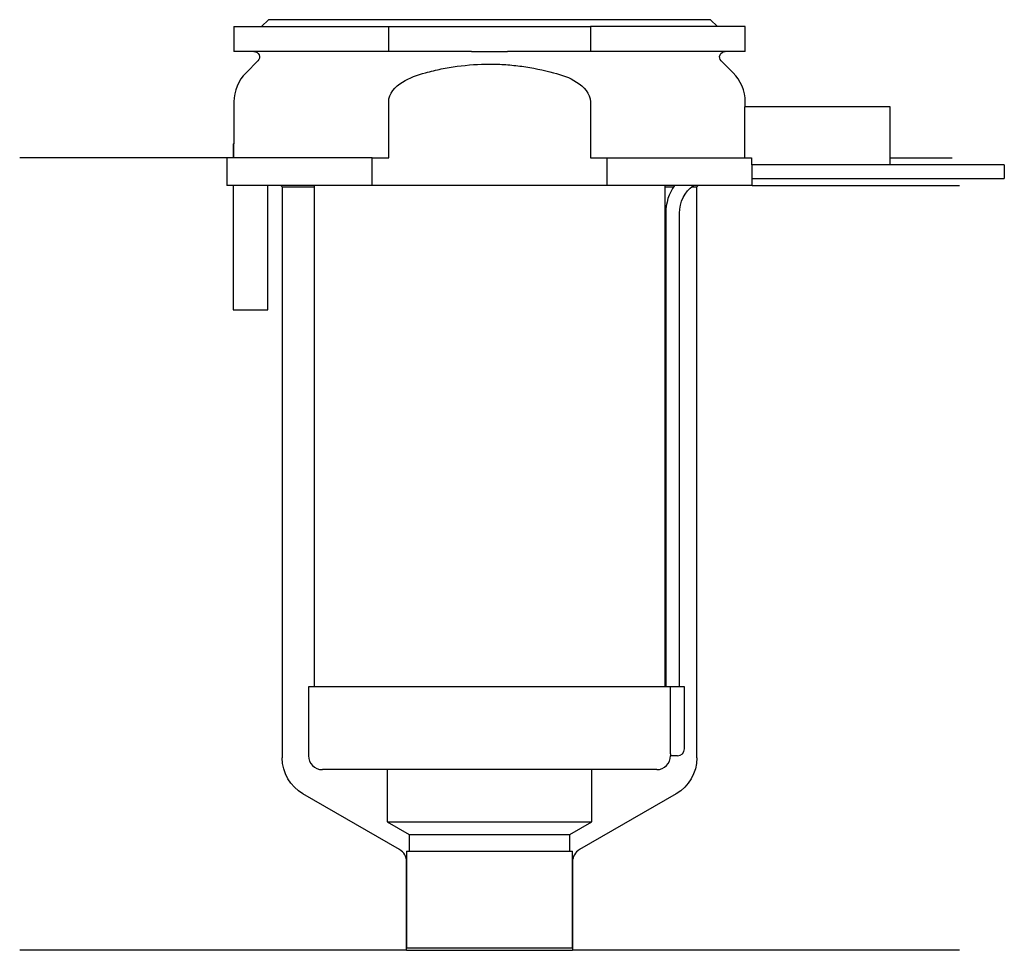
# Model space of a CAD drawing. Header units: millimetres. Extents: x 23.5 to 94.8, y 216.9 to 284.3.
import ezdxf

# ---------------------------------------------------------------- set-up
doc = ezdxf.new("R2010")
doc.units = ezdxf.units.MM
doc.layers.add('201', color=7, linetype='Continuous')
doc.layers.add('30', color=7, linetype='Continuous')

msp = doc.modelspace()

# ---------------------------------------------------------------- linework, layer by layer
at = {"layer": '201', "color": 113}
for p, q in [((38.526, 274.313), (23.526, 274.313)), ((38.526, 274.313), (38.526, 272.313)), ((86.525, 274.313), (90.992, 274.313)), ((42.426, 272.313), (42.526, 272.213)), ((42.526, 272.213), (44.826, 272.213)), ((42.526, 272.213), (42.526, 230.856)), ((70.225, 272.213), (70.836, 272.213)), ((72.151, 272.213), (72.526, 272.213)), ((72.526, 272.213), (72.626, 272.313)), ((72.526, 230.856), (72.526, 272.213)), ((76.526, 272.313), (91.526, 272.313)), ((51.021, 224.219), (44.026, 228.258)), ((71.026, 228.258), (64.031, 224.219)), ((51.521, 216.931), (51.521, 223.353)), ((63.531, 223.353), (63.531, 216.931)), ((51.521, 216.931), (23.526, 216.931)), ((51.521, 216.931), (63.531, 216.931)), ((91.526, 216.931), (63.531, 216.931))]:
    msp.add_line(p, q, dxfattribs=at)
at = {"layer": '201', "color": 113, "extrusion": (0, 0, -1)}
for centre, start, end in [((-45.526, 230.856), -60, 0), ((-69.526, 230.856), 180, 240)]:
    msp.add_arc(centre, 3, start, end, dxfattribs=at)
at = {"layer": '201', "color": 113}
for centre, start, end in [((50.521, 223.353), 0, 60), ((64.531, 223.353), 120, 180)]:
    msp.add_arc(centre, 1, start, end, dxfattribs=at)
at = {"layer": '30', "color": 113}
for p, q in [((41.526, 284.313), (41.026, 283.813)), ((73.526, 284.313), (41.526, 284.313)), ((74.026, 283.813), (73.526, 284.313)), ((39.026, 283.813), (39.026, 282.013)), ((39.026, 283.813), (50.228, 283.813)), ((50.228, 283.813), (64.823, 283.813)), ((50.228, 282.013), (50.228, 283.813)), ((64.823, 283.813), (64.823, 282.013)), ((76.026, 283.813), (64.823, 283.813)), ((76.026, 282.013), (76.026, 283.813)), ((50.228, 282.013), (39.026, 282.013)), ((56.221, 282.013), (50.228, 282.013)), ((64.823, 282.013), (58.83, 282.013)), ((76.026, 282.013), (64.823, 282.013)), ((40.758, 281.33), (39.904, 280.476)), ((75.147, 280.476), (74.293, 281.33)), ((39.026, 278.355), (39.026, 275.313)), ((50.228, 274.313), (50.228, 278.355)), ((64.823, 278.355), (64.823, 274.313)), ((75.983, 278.013), (75.983, 274.313)), ((86.526, 278.013), (75.983, 278.013)), ((76.026, 278.013), (76.026, 278.355)), ((86.526, 273.813), (86.526, 278.013)), ((38.976, 275.313), (39.029, 275.313)), ((38.976, 275.313), (38.976, 274.313)), ((39.029, 274.313), (39.029, 275.313)), ((38.526, 274.313), (38.526, 272.313)), ((49.04, 274.313), (38.526, 274.313)), ((49.04, 272.313), (49.04, 274.313)), ((49.04, 274.313), (50.228, 274.313)), ((64.823, 274.313), (66.011, 274.313)), ((66.011, 274.313), (66.011, 272.313)), ((66.011, 274.313), (76.484, 274.313)), ((76.484, 274.313), (76.484, 273.813)), ((86.526, 273.813), (76.484, 273.813)), ((94.776, 273.813), (76.525, 273.813)), ((94.776, 273.813), (94.776, 272.813)), ((49.04, 272.313), (38.526, 272.313)), ((38.976, 272.313), (38.976, 263.313)), ((41.476, 263.313), (41.476, 272.313)), ((44.826, 272.313), (44.826, 236.013)), ((66.011, 272.313), (49.04, 272.313)), ((76.526, 272.313), (66.011, 272.313)), ((70.226, 236.013), (70.226, 272.313)), ((76.526, 272.313), (76.526, 272.813)), ((76.526, 272.813), (94.776, 272.813)), ((70.276, 270.313), (70.276, 236.013)), ((71.276, 236.013), (71.276, 270.313)), ((38.976, 263.313), (41.476, 263.313)), ((70.599, 236.013), (44.426, 236.013)), ((44.426, 236.013), (44.426, 231.013)), ((70.599, 236.013), (70.599, 231.513)), ((71.626, 236.013), (70.599, 236.013)), ((71.626, 231.513), (71.626, 236.013)), ((71.126, 231.013), (70.622, 231.013)), ((69.626, 230.013), (45.426, 230.013)), ((50.126, 230.013), (50.126, 226.234)), ((64.926, 226.234), (64.926, 230.013)), ((50.126, 226.234), (51.721, 225.313)), ((50.126, 226.234), (64.926, 226.234)), ((63.331, 225.313), (64.926, 226.234)), ((51.721, 225.313), (51.721, 224.113)), ((51.721, 225.313), (63.331, 225.313)), ((63.331, 224.113), (63.331, 225.313)), ((51.521, 224.113), (51.521, 217.113)), ((51.521, 224.113), (63.531, 224.113)), ((63.531, 217.113), (63.531, 224.113)), ((51.521, 217.113), (63.531, 217.113))]:
    msp.add_line(p, q, dxfattribs=at)
at = {"layer": '30', "color": 113, "extrusion": (0, 0, -1)}
for centre, radius, start, end in [((-40.476, 281.613), 0.4, 90, 225), ((-74.576, 281.613), 0.4, -45, 90), ((-73.776, 270.313), 2.5, 0, 53.11424)]:
    msp.add_arc(centre, radius, start, end, dxfattribs=at)
at = {"layer": '30', "color": 113}
for centre, radius, start, end in [((42.026, 278.355), 3, 135, 180), ((73.026, 278.355), 3, 0, 45), ((73.776, 270.313), 3.5, 145.09201, 180), ((45.426, 231.013), 1, 180, 270), ((69.626, 231.013), 1, -90, 0), ((71.126, 231.513), 0.5, -90, 0)]:
    msp.add_arc(centre, radius, start, end, dxfattribs=at)
for points, knots in [([(56.221, 282.013), (56.651, 282.013), (57.081, 282.01), (57.538, 282.01), (57.566, 282.01), (57.621, 282.01), (57.703, 282.01), (57.896, 282.01), (58.061, 282.011), (58.391, 282.012), (58.61, 282.013), (58.83, 282.013)], [0, 0, 0, 0, 0.5, 0.5, 0.53125, 0.53125, 0.5625, 0.625, 0.75, 0.75, 1, 1, 1, 1]), ([(52.888, 280.476), (53.077, 280.526), (53.269, 280.573), (53.652, 280.663), (53.843, 280.704), (54.42, 280.82), (54.805, 280.885), (55.965, 281.043), (56.743, 281.097), (57.723, 281.097), (57.919, 281.094), (58.312, 281.08), (58.509, 281.07), (59.098, 281.029), (59.487, 280.989), (60.647, 280.83), (61.41, 280.674), (62.163, 280.476)], [0, 0, 0, 0, 0.0625, 0.0625, 0.125, 0.125, 0.25, 0.25, 0.5, 0.5, 0.5625, 0.5625, 0.625, 0.625, 0.75, 0.75, 1, 1, 1, 1]), ([(50.228, 278.355), (50.228, 278.964), (50.71, 279.471), (51.729, 280.118), (52.309, 280.324), (52.888, 280.476)], [0, 0, 0, 0, 0.5, 0.5, 1, 1, 1, 1]), ([(62.163, 280.476), (62.746, 280.323), (63.311, 280.124), (64.343, 279.471), (64.823, 278.966), (64.823, 278.355)], [0, 0, 0, 0, 0.5, 0.5, 1, 1, 1, 1]), ([(76.526, 272.813), (76.525, 272.829), (76.525, 272.839), (76.524, 272.864), (76.524, 272.879), (76.523, 272.915), (76.523, 272.936), (76.521, 273.006), (76.52, 273.061), (76.519, 273.182), (76.519, 273.247), (76.519, 273.345), (76.519, 273.378), (76.519, 273.443), (76.52, 273.474), (76.52, 273.534), (76.521, 273.564), (76.521, 273.618), (76.522, 273.643), (76.523, 273.69), (76.523, 273.71), (76.524, 273.747), (76.524, 273.762), (76.525, 273.787), (76.525, 273.797), (76.525, 273.809), (76.526, 273.814)], [0, 0, 0, 0, 0.124953, 0.124953, 0.18743, 0.18743, 0.249906, 0.249906, 0.37486, 0.37486, 0.499813, 0.499813, 0.562289, 0.562289, 0.624766, 0.624766, 0.687243, 0.687243, 0.749719, 0.749719, 0.812196, 0.812196, 0.874672, 0.874672, 0.937149, 1, 1, 1, 1]), ([(70.599, 231.513), (70.599, 231.458), (70.6, 231.402), (70.602, 231.297), (70.604, 231.247), (70.607, 231.161), (70.61, 231.123), (70.614, 231.063), (70.616, 231.041), (70.618, 231.028), (70.619, 231.018), (70.621, 231.013)], [0, 0, 0, 0, 0.208202, 0.208202, 0.416635, 0.416635, 0.625338, 0.625338, 0.835614, 0.835614, 1, 1, 1, 1])]:
    msp.add_open_spline(points, degree=3, knots=knots, dxfattribs=at)

doc.saveas('drawing.dxf')
